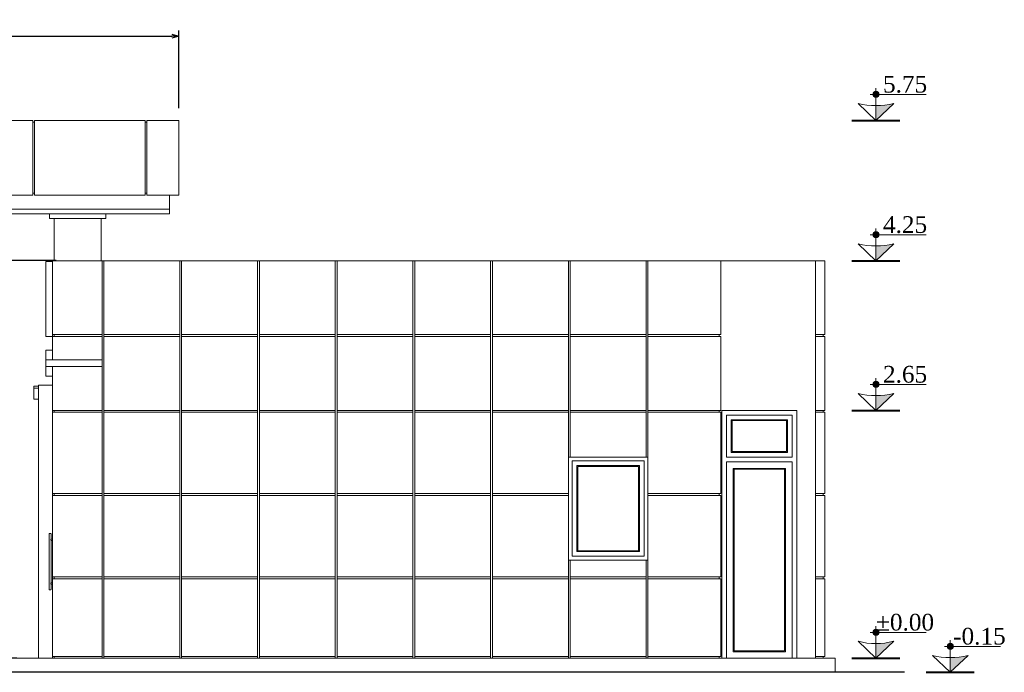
# Model space of a CAD drawing. Header units: millimetres. Extents: x -40905 to 78147, y -92581 to -42687.
# Tile 25 of 38: x 37738 to 48254, y -67632 to -60656. Entities that reach past the tile are written whole.
import ezdxf

# ---------------------------------------------------------------- set-up
doc = ezdxf.new("R2010")
doc.units = ezdxf.units.MM
doc.styles.get("Standard").update_dxf_attribs({"font": 'times.ttf'})
doc.dimstyles.new('ISO-25', dxfattribs={"dimscale": 50, "dimtxt": 2.5, "dimasz": 1.5, "dimexe": 1.25, "dimexo": 0.625, "dimtad": 1, "dimdec": 0, "dimtxsty": 'Standard', "dimblk": 'OPEN30', "dimcen": 2.5, "dimadec": 0, "dimazin": 0, "dimtfac": 1, "dimtdec": 0, "dimtmove": 0, "dimatfit": 3, "dimldrblk": 'OPEN30', "dimfxl": 1, "dimarcsym": 0})

# ---------------------------------------------------------------- blocks, each defined once
blk = doc.blocks.new('A$C6E4B3066')
at = {"color": 0, "linetype": 'Continuous', "lineweight": 0, "extrusion": (0, 1, 0)}
for p, q in [((-44854, -12976), (-46034, -12976)), ((-44854, -13776), (-44854, -12976)), ((-44854, -12996), (-44834, -12996)), ((-43654, -12976), (-44834, -12976)), ((-44834, -12976), (-44834, -13776)), ((-43654, -13776), (-43654, -12976)), ((-43654, -12996), (-43634, -12996)), ((-43634, -12976), (-43634, -13776)), ((-43294, -12976), (-43634, -12976)), ((-43294, -12976), (-43294, -13776)), ((-44854, -13756), (-44834, -13756)), ((-43654, -13756), (-43634, -13756)), ((-46034, -13776), (-44854, -13776)), ((-44834, -13776), (-43654, -13776)), ((-43634, -13776), (-43294, -13776)), ((-43394, -13926), (-43394, -13776)), ((-47294, -13926), (-43394, -13926)), ((-47294, -13926), (-43394, -13926)), ((-47294, -13976), (-43394, -13976)), ((-44674, -14026), (-44674, -13976)), ((-44074, -14026), (-44074, -13976)), ((-43394, -13926), (-43394, -13976)), ((-44674, -14026), (-44074, -14026)), ((-44624, -14026), (-44624, -14476)), ((-44124, -14476), (-44124, -14026)), ((-44644, -14486), (-44714, -14486)), ((-44644, -14486), (-44714, -14486)), ((-44714, -15286), (-44714, -14486)), ((-44114, -14476), (-44644, -14476)), ((-44644, -14476), (-44644, -15266)), ((-44114, -14476), (-44094, -14476)), ((-44114, -15266), (-44114, -14476)), ((-43284, -14476), (-44094, -14476)), ((-44094, -14476), (-44094, -15266)), ((-43284, -14476), (-43264, -14476)), ((-43284, -15266), (-43284, -14476)), ((-42454, -14476), (-43264, -14476)), ((-43264, -14476), (-43264, -15266)), ((-42454, -14476), (-42434, -14476)), ((-42454, -15266), (-42454, -14476)), ((-41624, -14476), (-42434, -14476)), ((-42434, -14476), (-42434, -15266)), ((-41624, -14476), (-41604, -14476)), ((-41624, -15266), (-41624, -14476)), ((-40794, -14476), (-41604, -14476)), ((-41604, -14476), (-41604, -15266)), ((-40794, -14476), (-40774, -14476)), ((-40794, -15266), (-40794, -14476)), ((-39964, -14476), (-40774, -14476)), ((-40774, -14476), (-40774, -15266)), ((-39964, -14476), (-39944, -14476)), ((-39964, -15266), (-39964, -14476)), ((-39134, -14476), (-39944, -14476)), ((-39944, -14476), (-39944, -15266)), ((-39134, -14476), (-39114, -14476)), ((-39134, -15266), (-39134, -14476)), ((-38304, -14476), (-39114, -14476)), ((-39114, -14476), (-39114, -15266)), ((-38304, -14476), (-38284, -14476)), ((-38304, -15266), (-38304, -14476)), ((-37504, -14476), (-38284, -14476)), ((-38284, -14476), (-38284, -15266)), ((-37504, -14476), (-36494, -14476)), ((-37504, -15266), (-37504, -14476)), ((-36494, -14476), (-36394, -14476)), ((-36494, -18726), (-36494, -14476)), ((-36394, -14476), (-36394, -15266)), ((-44644, -15286), (-44714, -15286)), ((-44644, -15266), (-44114, -15266)), ((-44644, -15286), (-44644, -15266)), ((-44114, -15286), (-44644, -15286)), ((-44644, -15286), (-44644, -15537)), ((-44624, -15286), (-44624, -15266)), ((-44114, -15286), (-44114, -15266)), ((-44114, -15537), (-44114, -15286)), ((-44094, -15266), (-44094, -15286)), ((-44094, -15266), (-43284, -15266)), ((-44094, -15286), (-44094, -16076)), ((-43284, -15286), (-44094, -15286)), ((-43284, -15286), (-43284, -15266)), ((-43284, -16076), (-43284, -15286)), ((-43264, -15266), (-43264, -15286)), ((-43264, -15266), (-42454, -15266)), ((-43264, -15286), (-43264, -16076)), ((-42454, -15286), (-43264, -15286)), ((-42454, -15286), (-42454, -15266)), ((-42454, -16076), (-42454, -15286)), ((-42434, -15266), (-42434, -15286)), ((-42434, -15266), (-41624, -15266)), ((-42434, -15286), (-42434, -16076)), ((-41624, -15286), (-42434, -15286)), ((-41624, -15286), (-41624, -15266)), ((-41624, -16076), (-41624, -15286)), ((-41604, -15266), (-41604, -15286)), ((-41604, -15266), (-40794, -15266)), ((-41604, -15286), (-41604, -16076)), ((-40794, -15286), (-41604, -15286)), ((-40794, -15286), (-40794, -15266)), ((-40794, -16076), (-40794, -15286)), ((-40774, -15266), (-40774, -15286)), ((-40774, -15266), (-39964, -15266)), ((-40774, -15286), (-40774, -16076)), ((-39964, -15286), (-40774, -15286)), ((-39964, -15286), (-39964, -15266)), ((-39964, -16076), (-39964, -15286)), ((-39944, -15266), (-39944, -15286)), ((-39944, -15266), (-39134, -15266)), ((-39944, -15286), (-39944, -16076)), ((-39134, -15286), (-39944, -15286)), ((-39134, -15286), (-39134, -15266)), ((-39134, -16076), (-39134, -15286)), ((-39114, -15266), (-39114, -15286)), ((-39114, -15266), (-38304, -15266)), ((-39114, -15286), (-39114, -16076)), ((-38304, -15286), (-39114, -15286)), ((-38304, -15286), (-38304, -15266)), ((-38304, -16076), (-38304, -15286)), ((-38284, -15266), (-38284, -15286)), ((-38284, -15266), (-37504, -15266)), ((-38284, -15286), (-38284, -16076)), ((-37504, -15286), (-38284, -15286)), ((-37524, -15286), (-37524, -15266)), ((-37504, -16076), (-37504, -15286)), ((-36494, -15266), (-36394, -15266)), ((-36394, -15286), (-36494, -15286)), ((-36414, -15286), (-36414, -15266)), ((-36394, -15286), (-36394, -16076)), ((-44714, -15431), (-44714, -15431)), ((-44644, -15431), (-44714, -15431)), ((-44714, -15431), (-44714, -15436)), ((-44714, -15431), (-44714, -15431)), ((-44644, -15431), (-44714, -15431)), ((-44644, -15431), (-44714, -15431)), ((-44714, -15436), (-44714, -15454)), ((-44714, -15454), (-44714, -15526)), ((-44714, -15537), (-44714, -15526)), ((-44714, -15537), (-44714, -15607)), ((-44114, -15537), (-44714, -15537)), ((-44114, -15537), (-44114, -15607)), ((-44714, -15607), (-44114, -15607)), ((-44714, -15679), (-44714, -15607)), ((-44644, -15607), (-44644, -16076)), ((-44114, -16076), (-44114, -15607)), ((-44714, -15679), (-44714, -15711)), ((-44714, -15711), (-44644, -15711)), ((-44714, -15711), (-44714, -15712)), ((-44714, -15711), (-44714, -15711)), ((-44644, -15711), (-44714, -15711)), ((-44644, -15712), (-44714, -15712)), ((-44844, -15816), (-44794, -15816)), ((-44844, -15840), (-44844, -15816)), ((-44844, -15956), (-44844, -15840)), ((-44844, -15840), (-44794, -15840)), ((-44794, -15806), (-44794, -18726)), ((-44794, -15806), (-44644, -15806)), ((-44844, -15956), (-44794, -15956)), ((-44644, -16076), (-44114, -16076)), ((-44644, -16076), (-44644, -16096)), ((-44624, -16096), (-44624, -16076)), ((-44114, -16096), (-44114, -16076)), ((-44094, -16076), (-44094, -16096)), ((-44094, -16076), (-43284, -16076)), ((-43284, -16096), (-43284, -16076)), ((-43264, -16076), (-43264, -16096)), ((-43264, -16076), (-42454, -16076)), ((-42454, -16096), (-42454, -16076)), ((-42434, -16076), (-42434, -16096)), ((-42434, -16076), (-41624, -16076)), ((-41624, -16096), (-41624, -16076)), ((-41604, -16076), (-41604, -16096)), ((-41604, -16076), (-40794, -16076)), ((-40794, -16096), (-40794, -16076)), ((-40774, -16076), (-40774, -16096)), ((-40774, -16076), (-39964, -16076)), ((-39964, -16096), (-39964, -16076)), ((-39944, -16076), (-39944, -16096)), ((-39944, -16076), (-39134, -16076)), ((-39134, -16096), (-39134, -16076)), ((-39114, -16076), (-39114, -16096)), ((-39114, -16076), (-38304, -16076)), ((-38304, -16096), (-38304, -16076)), ((-38284, -16076), (-38284, -16096)), ((-38284, -16076), (-37504, -16076)), ((-37524, -16096), (-37524, -16076)), ((-37494, -18726), (-37494, -16076)), ((-37494, -16076), (-36694, -16076)), ((-36694, -16076), (-36694, -18726)), ((-36494, -16076), (-36394, -16076)), ((-36414, -16096), (-36414, -16076)), ((-44114, -16096), (-44644, -16096)), ((-44644, -16096), (-44644, -16966)), ((-44114, -16966), (-44114, -16096)), ((-44094, -16096), (-44094, -16966)), ((-43284, -16096), (-44094, -16096)), ((-43284, -16966), (-43284, -16096)), ((-43264, -16096), (-43264, -16966)), ((-42454, -16096), (-43264, -16096)), ((-42454, -16966), (-42454, -16096)), ((-42434, -16096), (-42434, -16966)), ((-41624, -16096), (-42434, -16096)), ((-41624, -16966), (-41624, -16096)), ((-41604, -16096), (-41604, -16966)), ((-40794, -16096), (-41604, -16096)), ((-40794, -16966), (-40794, -16096)), ((-40774, -16096), (-40774, -16966)), ((-39964, -16096), (-40774, -16096)), ((-39964, -16966), (-39964, -16096)), ((-39944, -16096), (-39944, -16966)), ((-39134, -16096), (-39944, -16096)), ((-39134, -16576), (-39134, -16096)), ((-39114, -16096), (-39114, -16576)), ((-38304, -16096), (-39114, -16096)), ((-38304, -16576), (-38304, -16096)), ((-38284, -16096), (-38284, -16576)), ((-37504, -16096), (-38284, -16096)), ((-37504, -16966), (-37504, -16096)), ((-37444, -16126), (-36744, -16126)), ((-37444, -16576), (-37444, -16126)), ((-37394, -16176), (-36794, -16176)), ((-37394, -16526), (-37394, -16176)), ((-36804, -16186), (-37384, -16186)), ((-37384, -16186), (-37384, -16516)), ((-36804, -16516), (-36804, -16186)), ((-36794, -16176), (-36794, -16526)), ((-36744, -16126), (-36744, -16576)), ((-36394, -16096), (-36494, -16096)), ((-36394, -16096), (-36394, -16966)), ((-39134, -16576), (-39134, -16576)), ((-39134, -16966), (-39134, -16576)), ((-39134, -16576), (-39134, -17676)), ((-39134, -16576), (-39114, -16576)), ((-39114, -16576), (-38304, -16576)), ((-38304, -16576), (-38284, -16576)), ((-38284, -16576), (-38284, -16576)), ((-38284, -16576), (-38284, -16966)), ((-36744, -16576), (-37444, -16576)), ((-36794, -16526), (-37394, -16526)), ((-37384, -16516), (-36804, -16516)), ((-39094, -17636), (-39094, -16616)), ((-39094, -16616), (-38324, -16616)), ((-39044, -16666), (-39044, -17586)), ((-38374, -16666), (-39044, -16666)), ((-39034, -16676), (-39034, -17576)), ((-38384, -16676), (-39034, -16676)), ((-38384, -16676), (-38384, -17576)), ((-38374, -16666), (-38374, -17586)), ((-38324, -17636), (-38324, -16616)), ((-37444, -18726), (-37444, -16626)), ((-37444, -16626), (-36744, -16626)), ((-37374, -18656), (-37374, -16696)), ((-37374, -16696), (-36814, -16696)), ((-37364, -16706), (-37364, -18646)), ((-36824, -16706), (-37364, -16706)), ((-36824, -18646), (-36824, -16706)), ((-36814, -16696), (-36814, -18656)), ((-36744, -16626), (-36744, -18726)), ((-44644, -16966), (-44114, -16966)), ((-44644, -16966), (-44644, -16986)), ((-44114, -16986), (-44644, -16986)), ((-44644, -16986), (-44644, -17856)), ((-44624, -16986), (-44624, -16966)), ((-44114, -16986), (-44114, -16966)), ((-44114, -17856), (-44114, -16986)), ((-44094, -16966), (-44094, -16986)), ((-44094, -16966), (-43284, -16966)), ((-44094, -16986), (-44094, -17856)), ((-43284, -16986), (-44094, -16986)), ((-43284, -16986), (-43284, -16966)), ((-43284, -17856), (-43284, -16986)), ((-43264, -16966), (-43264, -16986)), ((-43264, -16966), (-42454, -16966)), ((-43264, -16986), (-43264, -17856)), ((-42454, -16986), (-43264, -16986)), ((-42454, -16986), (-42454, -16966)), ((-42454, -17856), (-42454, -16986)), ((-42434, -16966), (-42434, -16986)), ((-42434, -16966), (-41624, -16966)), ((-42434, -16986), (-42434, -17856)), ((-41624, -16986), (-42434, -16986)), ((-41624, -16986), (-41624, -16966)), ((-41624, -17856), (-41624, -16986)), ((-41604, -16966), (-41604, -16986)), ((-41604, -16966), (-40794, -16966)), ((-41604, -16986), (-41604, -17856)), ((-40794, -16986), (-41604, -16986)), ((-40794, -16986), (-40794, -16966)), ((-40794, -17856), (-40794, -16986)), ((-40774, -16966), (-40774, -16986)), ((-40774, -16966), (-39964, -16966)), ((-40774, -16986), (-40774, -17856)), ((-39964, -16986), (-40774, -16986)), ((-39964, -16986), (-39964, -16966)), ((-39964, -17856), (-39964, -16986)), ((-39944, -16966), (-39944, -16986)), ((-39944, -16966), (-39134, -16966)), ((-39944, -16986), (-39944, -17856)), ((-39134, -16986), (-39944, -16986)), ((-39134, -16966), (-39134, -16986)), ((-39134, -17676), (-39134, -16986)), ((-38284, -16966), (-37504, -16966)), ((-38284, -16986), (-38284, -16966)), ((-38284, -16966), (-38284, -16986)), ((-37504, -16986), (-38284, -16986)), ((-38284, -16986), (-38284, -17676)), ((-37524, -16986), (-37524, -16966)), ((-37504, -17856), (-37504, -16986)), ((-36494, -16966), (-36394, -16966)), ((-36394, -16986), (-36494, -16986)), ((-36414, -16986), (-36414, -16966)), ((-36394, -16986), (-36394, -17856)), ((-44679, -17393), (-44679, -17992)), ((-44660, -17393), (-44678, -17393)), ((-44659, -17393), (-44659, -17453)), ((-44659, -17453), (-44644, -17453)), ((-44659, -17466), (-44659, -17919)), ((-44659, -17466), (-44644, -17466)), ((-39094, -17636), (-38324, -17636)), ((-38374, -17586), (-39044, -17586)), ((-39034, -17576), (-38384, -17576)), ((-39134, -17856), (-39134, -17676)), ((-39134, -17676), (-39134, -17676)), ((-39134, -17676), (-39114, -17676)), ((-39114, -17676), (-39114, -17856)), ((-38304, -17676), (-39114, -17676)), ((-38304, -17856), (-38304, -17676)), ((-38304, -17676), (-38284, -17676)), ((-38284, -17676), (-38284, -17856)), ((-38284, -17676), (-38284, -17676)), ((-44644, -17856), (-44114, -17856)), ((-44644, -17856), (-44644, -17876)), ((-44114, -17876), (-44644, -17876)), ((-44644, -17876), (-44644, -18706)), ((-44624, -17856), (-44624, -17876)), ((-44114, -17876), (-44114, -17856)), ((-44114, -18706), (-44114, -17876)), ((-44094, -17856), (-44094, -17876)), ((-44094, -17856), (-43284, -17856)), ((-44094, -17876), (-44094, -18706)), ((-43284, -17876), (-44094, -17876)), ((-43284, -17876), (-43284, -17856)), ((-43284, -18706), (-43284, -17876)), ((-43264, -17856), (-43264, -17876)), ((-43264, -17856), (-42454, -17856)), ((-43264, -17876), (-43264, -18706)), ((-42454, -17876), (-43264, -17876)), ((-42454, -17876), (-42454, -17856)), ((-42454, -18706), (-42454, -17876)), ((-42434, -17856), (-42434, -17876)), ((-42434, -17856), (-41624, -17856)), ((-42434, -17876), (-42434, -18706)), ((-41624, -17876), (-42434, -17876)), ((-41624, -17876), (-41624, -17856)), ((-41624, -18706), (-41624, -17876)), ((-41604, -17856), (-41604, -17876)), ((-41604, -17856), (-40794, -17856)), ((-41604, -17876), (-41604, -18706)), ((-40794, -17876), (-41604, -17876)), ((-40794, -17876), (-40794, -17856)), ((-40794, -18706), (-40794, -17876)), ((-40774, -17856), (-40774, -17876)), ((-40774, -17856), (-39964, -17856)), ((-40774, -17876), (-40774, -18706)), ((-39964, -17876), (-40774, -17876)), ((-39964, -17876), (-39964, -17856)), ((-39964, -18706), (-39964, -17876)), ((-39944, -17856), (-39944, -17876)), ((-39944, -17856), (-39134, -17856)), ((-39944, -17876), (-39944, -18706)), ((-39134, -17876), (-39944, -17876)), ((-39134, -17876), (-39134, -17856)), ((-39134, -18706), (-39134, -17876)), ((-39114, -17856), (-39114, -17876)), ((-39114, -17856), (-38304, -17856)), ((-39114, -17876), (-39114, -18706)), ((-38304, -17876), (-39114, -17876)), ((-38304, -17876), (-38304, -17856)), ((-38304, -18706), (-38304, -17876)), ((-38284, -17856), (-38284, -17876)), ((-38284, -17856), (-37504, -17856)), ((-38284, -17876), (-38284, -18706)), ((-37504, -17876), (-38284, -17876)), ((-37524, -17856), (-37524, -17876)), ((-37504, -18706), (-37504, -17876)), ((-36494, -17856), (-36394, -17856)), ((-36394, -17876), (-36494, -17876)), ((-36414, -17856), (-36414, -17876)), ((-36394, -17876), (-36394, -18706)), ((-44644, -17919), (-44659, -17919)), ((-44659, -17933), (-44659, -17992)), ((-44644, -17933), (-44659, -17933)), ((-44660, -17993), (-44678, -17993)), ((-44644, -18706), (-44114, -18706)), ((-44644, -18706), (-44644, -18726)), ((-44624, -18706), (-44624, -18726)), ((-44114, -18726), (-44114, -18706)), ((-44094, -18706), (-44094, -18726)), ((-44094, -18706), (-43284, -18706)), ((-43284, -18726), (-43284, -18706)), ((-43264, -18706), (-43264, -18726)), ((-43264, -18706), (-42454, -18706)), ((-42454, -18726), (-42454, -18706)), ((-42434, -18706), (-42434, -18726)), ((-42434, -18706), (-41624, -18706)), ((-41624, -18726), (-41624, -18706)), ((-41604, -18706), (-41604, -18726)), ((-41604, -18706), (-40794, -18706)), ((-40794, -18726), (-40794, -18706)), ((-40774, -18706), (-40774, -18726)), ((-40774, -18706), (-39964, -18706)), ((-39964, -18726), (-39964, -18706)), ((-39944, -18706), (-39944, -18726)), ((-39944, -18706), (-39134, -18706)), ((-39134, -18726), (-39134, -18706)), ((-39114, -18706), (-39114, -18726)), ((-39114, -18706), (-38304, -18706)), ((-38304, -18726), (-38304, -18706)), ((-38284, -18706), (-38284, -18726)), ((-38284, -18706), (-37504, -18706)), ((-37524, -18706), (-37524, -18726)), ((-36814, -18656), (-37374, -18656)), ((-37364, -18646), (-36824, -18646)), ((-36494, -18706), (-36394, -18706)), ((-36414, -18706), (-36414, -18726)), ((-45489, -18726), (-36584, -18726)), ((-36284, -18726), (-36584, -18726)), ((-36284, -18876), (-36284, -18726))]:
    blk.add_line(p, q, dxfattribs=at)
at = {"color": 0, "linetype": 'Continuous', "lineweight": 30, "extrusion": (0, 1, 0)}
blk.add_line((-35544, -18876), (-57019, -18876), dxfattribs=at)
at = {"color": 0, "linetype": 'Continuous', "lineweight": 0, "extrusion": (0, 0, -1)}
for centre, start, end in [((44678, -17393), 0, 90), ((44660, -17393), 90, 180), ((44678, -17992), 270, 0), ((44660, -17992), 180, 270)]:
    blk.add_arc(centre, 0.667, start, end, dxfattribs=at)
at = {"color": 0, "linetype": 'Continuous', "lineweight": 0}
for points in [[(-44659, -17466), (-44659, -17466), (-44659, -17466), (-44659, -17466), (-44659, -17466), (-44659, -17465), (-44659, -17465), (-44660, -17465), (-44660, -17464), (-44660, -17464), (-44660, -17463), (-44661, -17463), (-44661, -17462), (-44661, -17461), (-44661, -17461), (-44661, -17460), (-44661, -17460), (-44661, -17459), (-44661, -17458), (-44661, -17458), (-44661, -17457), (-44661, -17456), (-44661, -17456), (-44660, -17455), (-44660, -17455), (-44660, -17454), (-44660, -17454), (-44659, -17454), (-44659, -17453), (-44659, -17453), (-44659, -17453), (-44659, -17453), (-44659, -17453), (-44659, -17453)], [(-44659, -17919), (-44659, -17919), (-44659, -17919), (-44659, -17920), (-44659, -17920), (-44659, -17920), (-44659, -17920), (-44660, -17921), (-44660, -17921), (-44660, -17922), (-44660, -17922), (-44661, -17923), (-44661, -17923), (-44661, -17924), (-44661, -17924), (-44661, -17925), (-44661, -17926), (-44661, -17926), (-44661, -17927), (-44661, -17928), (-44661, -17928), (-44661, -17929), (-44661, -17929), (-44660, -17930), (-44660, -17930), (-44660, -17931), (-44660, -17931), (-44659, -17932), (-44659, -17932), (-44659, -17932), (-44659, -17932), (-44659, -17933), (-44659, -17933), (-44659, -17933)]]:
    blk.add_open_spline(points, degree=3, knots=[15.694287, 15.694287, 15.694287, 15.694287, 17.645222, 17.645222, 19.596157, 19.596157, 21.547092, 21.547092, 23.498027, 23.498027, 25.470664, 25.470664, 27.443301, 27.443301, 29.415938, 29.415938, 31.388574, 31.388574, 33.361211, 33.361211, 35.333848, 35.333848, 37.306485, 37.306485, 39.279121, 39.279121, 41.230056, 41.230056, 43.180991, 43.180991, 45.131926, 45.131926, 47.082861, 47.082861, 47.082861, 47.082861], dxfattribs=at)
blk = doc.blocks.new('_Open30')
at = {"color": 0, "linetype": 'ByBlock', "lineweight": -2}
for p, q in [((-1, 0.27), (0, 0)), ((0, 0), (-1, -0.27)), ((0, 0), (-1, 0))]:
    blk.add_line(p, q, dxfattribs=at)
blk = doc.blocks.new('*D184')
at = {"color": 0, "lineweight": -2, "transparency": 16777216}
for p, q in [((26337, -61601), (26337, -60771)), ((39437, -61601), (39437, -60771)), ((26412, -60833), (39362, -60833))]:
    blk.add_line(p, q, dxfattribs=at)
at = {"layer": 'Defpoints', "color": 0, "lineweight": 5, "transparency": 16777216}
for p in [(39437, -60833), (26337, -61632), (39437, -61632)]:
    blk.add_point(p, dxfattribs=at)
at = {"color": 0, "lineweight": -2, "transparency": 16777216, "xscale": 75, "yscale": 75, "zscale": 75, "rotation": 180}
blk.add_blockref('_Open30', (26337, -60833), dxfattribs=at)
at = {"color": 0, "lineweight": -2, "transparency": 16777216, "xscale": 75, "yscale": 75, "zscale": 75}
blk.add_blockref('_Open30', (39437, -60833), dxfattribs=at)
at = {"color": 0, "lineweight": 5, "transparency": 16777216, "insert": (32887, -60738), "char_height": 125, "attachment_point": 5}
blk.add_mtext('13100', dxfattribs=at)
blk = doc.blocks.new('*D187')
at = {"color": 0, "lineweight": -2, "transparency": 16777216}
for p, q in [((38126, -63232), (36779, -63232)), ((36842, -63307), (36842, -67407)), ((37706, -67482), (36779, -67482))]:
    blk.add_line(p, q, dxfattribs=at)
at = {"layer": 'Defpoints', "color": 0, "lineweight": 5, "transparency": 16777216}
for p in [(38157, -63232), (36842, -67482), (37737, -67482)]:
    blk.add_point(p, dxfattribs=at)
at = {"color": 0, "lineweight": -2, "transparency": 16777216, "xscale": 75, "yscale": 75, "zscale": 75}
for p, rotation in [((36842, -63232), 90), ((36842, -67482), 270)]:
    blk.add_blockref('_Open30', p, dxfattribs=dict(at, rotation=rotation))
at = {"color": 0, "lineweight": 5, "transparency": 16777216, "insert": (36747, -65357), "char_height": 125, "attachment_point": 5, "rotation": 90}
blk.add_mtext('4250', dxfattribs=at)

msp = doc.modelspace()

# ---------------------------------------------------------------- hatches: boundary and pattern name
for points in [[(46882.4, -61421.9, 0.4142136), (46849.3, -61455), (46882.4, -61455)], [(46882.4, -61455), (46849.3, -61455, 0.4142136), (46882.4, -61488.1)], [(46882.4, -61421.9), (46882.4, -61455), (46915.5, -61455, 0.4142136)], [(46915.5, -61455), (46882.4, -61455), (46882.4, -61488.1, 0.4142136)], [(47072.1, -61551, -0.063683), (46882.4, -61575.3), (46882.4, -61732.4)], [(46882.4, -62921.9, 0.4142136), (46849.3, -62955), (46882.4, -62955)], [(46882.4, -62955), (46849.3, -62955, 0.4142136), (46882.4, -62988.1)], [(46882.4, -62921.9), (46882.4, -62955), (46915.5, -62955, 0.4142136)], [(46915.5, -62955), (46882.4, -62955), (46882.4, -62988.1, 0.4142136)], [(47072.1, -63051, -0.063683), (46882.4, -63075.3), (46882.4, -63232.4)], [(46882.4, -64521.9, 0.4142136), (46849.3, -64555), (46882.4, -64555)], [(46882.4, -64555), (46849.3, -64555, 0.4142136), (46882.4, -64588.1)], [(46882.4, -64521.9), (46882.4, -64555), (46915.5, -64555, 0.4142136)], [(46915.5, -64555), (46882.4, -64555), (46882.4, -64588.1, 0.4142136)], [(47072.1, -64651, -0.063683), (46882.4, -64675.3), (46882.4, -64832.4)], [(46882.4, -67171.9, 0.4142136), (46849.3, -67205), (46882.4, -67205)], [(46882.4, -67171.9), (46882.4, -67205), (46915.5, -67205, 0.4142136)], [(46882.4, -67205), (46849.3, -67205, 0.4142136), (46882.4, -67238.1)], [(46915.5, -67205), (46882.4, -67205), (46882.4, -67238.1, 0.4142136)], [(47072.1, -67301, -0.063683), (46882.4, -67325.3), (46882.4, -67482.4)], [(47676.3, -67321.9, 0.4142136), (47643.2, -67355), (47676.3, -67355)], [(47676.3, -67355), (47643.2, -67355, 0.4142136), (47676.3, -67388.1)], [(47676.3, -67321.9), (47676.3, -67355), (47709.4, -67355, 0.4142136)], [(47709.4, -67355), (47676.3, -67355), (47676.3, -67388.1, 0.4142136)], [(47866, -67451, -0.063683), (47676.3, -67475.3), (47676.3, -67632.4)]]:
    msp.add_hatch(color=1).paths.add_polyline_path(points)

# ---------------------------------------------------------------- linework, layer by layer
at = {"lineweight": 9}
for points in [[(46882.4, -61732.4), (46882.4, -61387.8)], [(46819.4, -61455), (47420.3, -61455)], [(46819.4, -62955), (47420.3, -62955)], [(46882.4, -63232.4), (46882.4, -62887.8)], [(46819.4, -64555), (47420.3, -64555)], [(46882.4, -64832.4), (46882.4, -64487.8)], [(46882.4, -67482.4), (46882.4, -67137.8)], [(46819.4, -67205), (47420.3, -67205)], [(47676.3, -67632.4), (47676.3, -67287.8)], [(47613.3, -67355), (48214.2, -67355)]]:
    msp.add_lwpolyline(points, dxfattribs=at)
for points in [[(47072.1, -61551), (46882.4, -61732.4), (46692.7, -61551, 0.1278847)], [(47072.1, -63051), (46882.4, -63232.4), (46692.7, -63051, 0.1278847)], [(47072.1, -64651), (46882.4, -64832.4), (46692.7, -64651, 0.1278847)], [(47072.1, -67301), (46882.4, -67482.4), (46692.7, -67301, 0.1278847)], [(47866, -67451), (47676.3, -67632.4), (47486.6, -67451, 0.1278847)]]:
    msp.add_lwpolyline(points, format="xyb", close=True, dxfattribs=at)
at = {"lineweight": 40}
for points in [[(46626.2, -61732.4), (47138.6, -61732.4)], [(46626.2, -63232.4), (47138.6, -63232.4)], [(46626.2, -64832.4), (47138.6, -64832.4)], [(46626.2, -67482.4), (47138.6, -67482.4)], [(47420.1, -67632.4), (47932.5, -67632.4)]]:
    msp.add_lwpolyline(points, dxfattribs=at)
at = {"lineweight": 9}
for centre in [(46882.4, -61455), (46882.4, -62955), (46882.4, -64555), (46882.4, -67205), (47676.3, -67355)]:
    msp.add_circle(centre, 33.1, dxfattribs=at)

# ---------------------------------------------------------------- block references
at = {"lineweight": 5}
msp.add_blockref('A$C6E4B3066', (82731.3, -48756.5), dxfattribs=at)

# ---------------------------------------------------------------- texts
at = {"lineweight": 9, "width": 401.685, "attachment_point": 2}
for s, insert, char_height in [('5.75', (47193.7, -61257.3), 178.5), ('{\\fTimes New Roman|b0|i0|c0|p18;4.25}', (47193.7, -62757.3), 178.498), ('{\\fTimes New Roman|b0|i0|c0|p18;2.65}', (47193.7, -64357.3), 178.498), ('{\\fTimes New Roman|b0|i0|c0|p18;%%P0.00}', (47193.7, -67007.3), 178.498), ('{\\fTimes New Roman|b0|i0|c0|p18;-0.15}', (47987.6, -67157.3), 178.498)]:
    msp.add_mtext(s, dxfattribs=dict(at, insert=insert, char_height=char_height))

# ---------------------------------------------------------------- dimensions: what is measured, and where the dimension line sits
at = {"color": 1, "lineweight": 5}
dim = msp.add_linear_dim(base=(39437.4, -60833.3), p1=(26337.4, -61632.4), p2=(39437.4, -61632.4), dimstyle='ISO-25', dxfattribs=at)
dim.commit()
dim.dimension.update_dxf_attribs({"geometry": '*D184', "text_midpoint": (32887.4, -60738.5)})
dim = msp.add_linear_dim(base=(36841.6, -67482.4), p1=(38157.4, -63232.4), p2=(37737.4, -67482.4), angle=90, dimstyle='ISO-25', dxfattribs=at)
dim.commit()
dim.dimension.update_dxf_attribs({"geometry": '*D187', "text_midpoint": (36746.7, -65357.4)})

doc.saveas('drawing.dxf')
